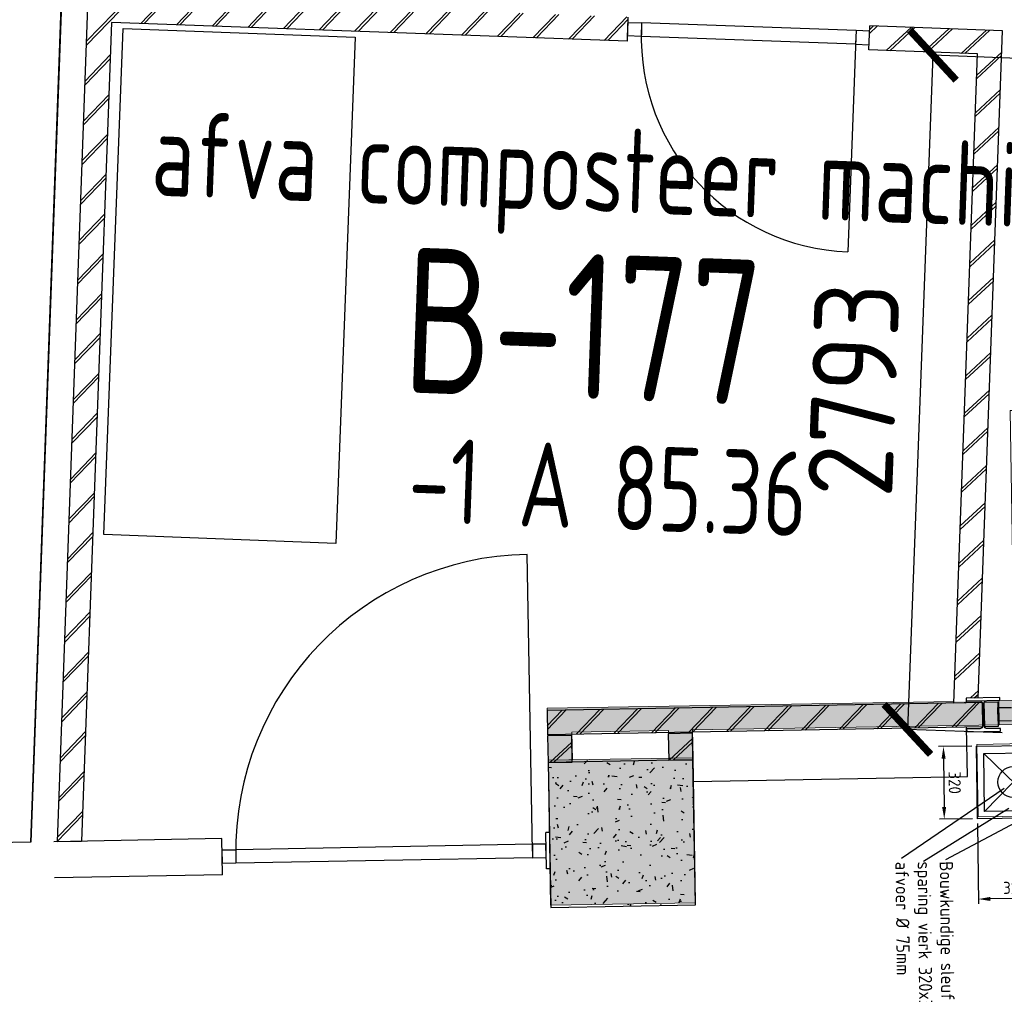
# Model space of a CAD drawing. Header units: millimetres. Extents: x 119024465 to 119292677, y 483022511 to 483148062.
# Tile 25 of 162: x 119069678 to 119073754, y 483057408 to 483061442. Entities that reach past the tile are written whole.
import ezdxf
from ezdxf.enums import TextEntityAlignment as Align

# ---------------------------------------------------------------- set-up
doc = ezdxf.new("R2010")
doc.units = ezdxf.units.MM
doc.header["$LTSCALE"] = 100
doc.linetypes.add('B0703', pattern=[468.7000036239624, 312.5, -156.2000036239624])
doc.layers.get('0').update_dxf_attribs({"linetype": 'CONTINUOUS'})
doc.layers.get('Defpoints').update_dxf_attribs({"linetype": 'CONTINUOUS'})
for name, color, linetype in [('200', 2, 'CONTINUOUS'), ('200-3D', 1, 'CONTINUOUS'), ('204', 1, 'CONTINUOUS'), ('22 Binnenwanden', 7, 'CONTINUOUS'), ('22 Binnenwanden Deuren', 7, 'CONTINUOUS'), ('22 Binnenwanden Doorsnede-arcering', 7, 'CONTINUOUS'), ('28 Hoofddraagconstrunctie.CONSTRUCTEUR', 7, 'CONTINUOUS'), ('28 Hoofddraagconstrunctie.CONSTRUCTEUR Doorsnede-arcering', 7, 'CONTINUOUS'), ('650', 7, 'CONTINUOUS'), ('AL22----', 2, 'CONTINUOUS'), ('AL22----_ARC', 8, 'CONTINUOUS'), ('AL28----', 4, 'CONTINUOUS'), ('AL28----_ARC', 8, 'CONTINUOUS'), ('AL32----', 6, 'CONTINUOUS'), ('AL66----', 11, 'CONTINUOUS'), ('APPARAAT', 3, 'CONTINUOUS'), ('BEMATING', 7, 'CONTINUOUS'), ('BT00----_HOTELNRS', 3, 'CONTINUOUS'), ('BT00----_RUIMTENRS', 7, 'CONTINUOUS'), ('BT00----_TEKST', 1, 'CONTINUOUS'), ('New_82 Losse inrichting.LOSSE INRICHTING', 7, 'CONTINUOUS'), ('Overlap', 8, 'CONTINUOUS')]:
    doc.layers.add(name, color=color, linetype=linetype)
doc.styles.get("Standard").update_dxf_attribs({"font": 'ISOCP.SHX'})
doc.dimstyles.new('GB-HOME', dxfattribs={"dimscale": 20, "dimtxt": 2.5, "dimasz": 2.5, "dimexe": 1, "dimexo": 1, "dimgap": 1, "dimtad": 1, "dimdec": 0, "dimzin": 0, "dimdsep": 46, "dimtxsty": 'Standard', "dimcen": 0.09, "dimadec": 0, "dimazin": 0, "dimtfac": 1, "dimtdec": 0, "dimtofl": 0, "dimtmove": 0, "dimatfit": 3, "dimfxl": 1, "dimtolj": 1, "dimtzin": 0, "dimarcsym": 0})
doc.dimstyles.new('PS 1-100', dxfattribs={"dimtxt": 350, "dimasz": 200, "dimexe": 1, "dimexo": 1, "dimgap": 100, "dimtad": 1, "dimdec": 0, "dimzin": 12, "dimdsep": 46, "dimtxsty": 'Standard', "dimblk": 'ARCHTICK', "dimcen": 0.09, "dimclrt": 2, "dimadec": 0, "dimazin": 0, "dimtfac": 1, "dimtdec": 0, "dimtofl": 0, "dimtmove": 0, "dimatfit": 3, "dimfxl": 1, "dimtolj": 1, "dimtzin": 0, "dimarcsym": 0})
pattern_1 = [(42.91200747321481, (119019962.2742813, 483024813.6206701), (-74.89618102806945, 80.56402464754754), []), (42.91200747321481, (119019962.8207955, 483024828.6107109), (-74.89618102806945, 80.56402464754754), [])]

# ---------------------------------------------------------------- blocks, each defined once
blk = doc.blocks.new('600x600')
at = {"layer": 'AL28----_ARC'}
h = blk.add_hatch(dxfattribs=at)
h.set_pattern_fill('AR-CONC', color=256, style=0)
h.set_pattern_definition([(49.99999999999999, (-54450.71053606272, -52812.25792324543), (182.184668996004, -15.93908553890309), [19.05, -209.55]), (355, (-54450.71053606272, -52812.25792324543), (-35.24282597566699, 191.05664288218), [15.24, -167.64]), (100.451, (-54435.52853606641, -52813.58617329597), (146.9425016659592, 175.1166878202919), [16.19, -178.09]), (46.18420000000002, (-54450.71053606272, -52761.45792329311), (271.0790408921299, -42.04232793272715), [28.57499999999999, -314.3249999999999]), (96.63559999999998, (-54428.12063606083, -52764.96142327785), (237.4042344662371, 247.4255558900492), [24.28499999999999, -267.1349999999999]), (351.1840000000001, (-54450.71053606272, -52761.45792329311), (237.4046058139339, 247.4251178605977), [22.86, -251.46]), (21, (-54425.31053607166, -52774.15792328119), (151.6148798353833, -102.2655185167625), [19.05, -209.55]), (326.0000000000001, (-54425.31053607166, -52774.15792328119), (61.80202834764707, 184.1879661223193), [15.24, -167.64]), (71.4514, (-54412.67603605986, -52782.68002325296), (213.4164907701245, 81.92285771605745), [16.19, -178.09]), (37.50000000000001, (-54450.71053606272, -52812.25792324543), (3.088603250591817, 84.55503887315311), [0, -165.608, 0, -170.18, 0, -168.275]), (7.499999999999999, (-54450.71053606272, -52812.25792324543), (66.81966251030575, 100.1805748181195), [0, -97.02799999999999, 0, -161.798, 0, -64.135]), (327.5, (-54507.35253606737, -52812.25792324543), (135.5905951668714, -5.728743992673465), [0, -63.5, 0, -198.12, 0, -262.89]), (317.5, (-54532.75253605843, -52812.25792324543), (148.129181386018, 25.42649103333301), [0, -82.55, 0, -131.572, 0, -186.69])])
h.paths.add_polyline_path([(-300, -300), (300, -300), (300, 300), (-300, 300)])
at = {"layer": 'AL28----'}
blk.add_lwpolyline([(-300, -300), (300, -300), (300, 300), (-300, 300)], close=True, dxfattribs=at)
blk = doc.blocks.new('_ArchTick')
at = {"color": 0, "linetype": 'ByBlock', "const_width": 0.15}
blk.add_lwpolyline([(-0.5, -0.5), (0.5, 0.5)], dxfattribs=at)
blk = doc.blocks.new('*D189')
at = {"layer": 'AL66----', "color": 0, "lineweight": -2, "transparency": 16777216}
for p, q in [((119069484.0384368, 483058018.2165357), (119069462.423858, 483058017.992277)), ((119069463.4238042, 483058018.0026518), (119069504.9229589, 483054018.21793)), ((119069525.5375915, 483054018.431814), (119069503.9230127, 483054018.2075552))]:
    blk.add_line(p, q, dxfattribs=at)
at = {"layer": 'Defpoints', "color": 0, "transparency": 16777216}
for p in [(119069485.0383829, 483058018.2269105), (119069504.9229589, 483054018.21793), (119069526.5375377, 483054018.4421888)]:
    blk.add_point(p, dxfattribs=at)
at = {"layer": 'AL66----', "color": 0, "lineweight": -2, "transparency": 16777216, "xscale": 200, "yscale": 200, "zscale": 200}
for p, rotation in [((119069463.4238042, 483058018.0026518), 90.59444226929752), ((119069504.9229589, 483054018.21793), 270.5944422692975)]:
    blk.add_blockref('_ArchTick', p, dxfattribs=dict(at, rotation=rotation))
at = {"layer": 'AL66----', "color": 2, "transparency": 16777216, "insert": (119069759.1585811, 483056020.9633577), "char_height": 350, "attachment_point": 5, "rotation": 270.59444226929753}
blk.add_mtext('\\A1;4000', dxfattribs=at)
blk = doc.blocks.new('*D190')
at = {"layer": 'Defpoints', "color": 0, "transparency": 16777216}
for p in [(119073851.6071581, 483061280.6626298), (119073352.6791808, 483058504.690307), (119073745.7533149, 483058489.781607)]:
    blk.add_point(p, dxfattribs=at)
at = {"layer": 'Overlap', "color": 0, "lineweight": -2, "transparency": 16777216}
for p, q in [((119073458.533024, 483061295.5713296), (119073352.6791809, 483058504.6903068)), ((119073850.6078767, 483061280.7005308), (119073457.5337425, 483061295.6092308)), ((119073744.7540334, 483058489.8195081), (119073351.6798994, 483058504.7282081))]:
    blk.add_line(p, q, dxfattribs=at)
at = {"layer": 'Overlap', "color": 0, "lineweight": -2, "transparency": 16777216, "xscale": 200, "yscale": 200, "zscale": 200}
for p, rotation in [((119073458.533024, 483061295.5713296), 87.82789999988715), ((119073352.6791809, 483058504.6903068), 267.8278999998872)]:
    blk.add_blockref('_ArchTick', p, dxfattribs=dict(at, rotation=rotation))
at = {"layer": 'Overlap', "color": 2, "transparency": 16777216, "insert": (119073130.7692685, 483059910.5549584), "char_height": 350, "attachment_point": 5, "rotation": 87.82789999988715}
blk.add_mtext('\\A1;2793', dxfattribs=at)
blk = doc.blocks.new('*D267')
at = {"color": 0, "linetype": 'ByBlock', "transparency": 16777216}
for p, q in [((-33173.45750843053, 88621.70474249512), (-32735.62501809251, 88621.70474249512)), ((-32755.62501809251, 88571.70474249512), (-32755.62501809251, 87757.03496323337)), ((-33068.45750843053, 87707.03496323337), (-32735.62501809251, 87707.03496323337))]:
    blk.add_line(p, q, dxfattribs=at)
for points in [[(-32763.95835142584, 88571.70474249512), (-32747.29168475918, 88571.70474249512), (-32755.62501809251, 88621.70474249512)], [(-32763.95835142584, 87757.03496323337), (-32747.29168475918, 87757.03496323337), (-32755.62501809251, 87707.03496323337)]]:
    blk.add_solid(points, dxfattribs=at)
at = {"layer": 'Defpoints', "color": 0, "linetype": 'ByBlock', "transparency": 16777216}
for p in [(-33193.45750843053, 88621.70474249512), (-33088.45750843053, 87707.03496323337), (-32755.62501809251, 87707.03496323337)]:
    blk.add_point(p, dxfattribs=at)
at = {"color": 0, "linetype": 'ByBlock', "transparency": 16777216, "insert": (-32800.62501809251, 88164.36985286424), "char_height": 50, "attachment_point": 5, "rotation": 90}
blk.add_mtext('\\A1;930', dxfattribs=at)
blk = doc.blocks.new('*D266')
at = {"color": 0, "linetype": 'ByBlock', "transparency": 16777216}
for p, q in [((-33068.45750843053, 87707.03496323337), (-32735.62501809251, 87707.03496323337)), ((-32755.62501809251, 87657.03496323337), (-32755.62501809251, 87457.03496323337)), ((-33068.45750843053, 87407.03496323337), (-32735.62501809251, 87407.03496323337))]:
    blk.add_line(p, q, dxfattribs=at)
for points in [[(-32763.95835142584, 87657.03496323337), (-32747.29168475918, 87657.03496323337), (-32755.62501809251, 87707.03496323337)], [(-32763.95835142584, 87457.03496323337), (-32747.29168475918, 87457.03496323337), (-32755.62501809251, 87407.03496323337)]]:
    blk.add_solid(points, dxfattribs=at)
at = {"layer": 'Defpoints', "color": 0, "linetype": 'ByBlock', "transparency": 16777216}
for p in [(-33088.45750843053, 87707.03496323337), (-33088.45750843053, 87407.03496323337), (-32755.62501809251, 87407.03496323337)]:
    blk.add_point(p, dxfattribs=at)
at = {"color": 0, "linetype": 'ByBlock', "transparency": 16777216, "insert": (-32800.62501809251, 87557.03496323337), "char_height": 50, "attachment_point": 5, "rotation": 90}
blk.add_mtext('\\A1;320', dxfattribs=at)
blk = doc.blocks.new('*D265')
at = {"color": 0, "linetype": 'ByBlock', "transparency": 16777216}
for p, q in [((-33388.45750843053, 87387.03496323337), (-33388.45750843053, 87249.93940262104)), ((-33088.45750843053, 87387.03496323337), (-33088.45750843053, 87249.93940262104)), ((-33338.45750843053, 87269.93940262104), (-33138.45750843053, 87269.93940262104))]:
    blk.add_line(p, q, dxfattribs=at)
for points in [[(-33338.45750843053, 87278.27273595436), (-33338.45750843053, 87261.6060692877), (-33388.45750843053, 87269.93940262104)], [(-33138.45750843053, 87278.27273595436), (-33138.45750843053, 87261.6060692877), (-33088.45750843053, 87269.93940262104)]]:
    blk.add_solid(points, dxfattribs=at)
at = {"layer": 'Defpoints', "color": 0, "linetype": 'ByBlock', "transparency": 16777216}
for p in [(-33388.45750843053, 87407.03496323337), (-33088.45750843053, 87407.03496323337), (-33088.45750843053, 87269.93940262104)]:
    blk.add_point(p, dxfattribs=at)
at = {"color": 0, "linetype": 'ByBlock', "transparency": 16777216, "insert": (-33238.45750843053, 87314.93940262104), "char_height": 50, "attachment_point": 5}
blk.add_mtext('\\A1;320', dxfattribs=at)
blk = doc.blocks.new('Kubus 23[12]_1', base_point=(-31226.62852388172, 30981.02567475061))
at = {"layer": 'New_82 Losse inrichting.LOSSE INRICHTING', "color": 2, "linetype": 'B0703', "lineweight": 0, "flags": 128}
blk.add_lwpolyline([(-30030.3944255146, 31347.18008651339), (-31243.08099944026, 31280.57419510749), (-31226.62852388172, 30981.02567475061), (-30013.94194995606, 31047.63156615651)], close=True, dxfattribs=at)
blk = doc.blocks.new('D1 24[7]_1')
at = {"layer": '22 Binnenwanden Doorsnede-arcering', "linetype": 'Continuous', "lineweight": 0, "true_color": 0x000000}
for points in [[(-29821.48437567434, 31438.61928590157), (-29826.96853419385, 31538.4687926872), (-29893.86770374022, 31534.79440647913), (-29888.38354522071, 31434.9448996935)], [(-31158.9609547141, 31465.31011803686), (-31153.47679619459, 31365.46061125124), (-31086.57762664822, 31369.13499745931), (-31092.06178516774, 31468.98450424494)]]:
    blk.add_hatch(color=18, dxfattribs=at).paths.add_polyline_path(points)
at = {"layer": '22 Binnenwanden Deuren', "color": 1, "linetype": 'Continuous', "lineweight": 0}
for p, q in [((-31092.06178516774, 31468.98450424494), (-31157.87168740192, 32667.17858567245)), ((-29893.86770374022, 31534.79440647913), (-29826.96853419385, 31538.4687926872)), ((-29888.38354522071, 31434.9448996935), (-29893.86770374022, 31534.79440647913)), ((-29826.96853419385, 31538.4687926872), (-29821.48437567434, 31438.61928590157)), ((-31158.9609547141, 31465.31011803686), (-31092.06178516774, 31468.98450424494)), ((-31153.47679619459, 31365.46061125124), (-31158.9609547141, 31465.31011803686)), ((-31092.06178516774, 31468.98450424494), (-31086.57762664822, 31369.13499745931)), ((-29821.48437567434, 31438.61928590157), (-29888.38354522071, 31434.9448996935)), ((-31086.57762664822, 31369.13499745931), (-31153.47679619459, 31365.46061125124))]:
    blk.add_line(p, q, dxfattribs=at)
at = {"layer": '22 Binnenwanden Deuren', "color": 2, "linetype": 'Continuous', "lineweight": 0}
for p, q in [((-29821.48437567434, 31438.61928590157), (-29826.96853419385, 31538.4687926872)), ((-29821.48437567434, 31438.61928590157), (-29826.96853419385, 31538.4687926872)), ((-31153.47679619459, 31365.46061125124), (-31158.9609547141, 31465.31011803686)), ((-31153.47679619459, 31365.46061125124), (-31158.9609547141, 31465.31011803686))]:
    blk.add_line(p, q, dxfattribs=at)
at = {"layer": '22 Binnenwanden Deuren', "color": 9, "linetype": 'Continuous', "lineweight": 0}
blk.add_arc((-31092.06178516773, 31468.98450424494), 1199.999999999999, 3.143768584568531, 93.14376858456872, dxfattribs=at)
blk = doc.blocks.new('Wall_8_1', base_point=(-33025.14823639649, 31362.81119531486))
at = {"layer": '22 Binnenwanden Doorsnede-arcering', "linetype": 'Continuous', "lineweight": 0, "true_color": 0x738ac1}
for points in [[(-32925.29872960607, 31368.29533840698), (-32919.81463138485, 31268.44584704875), (-31153.47677613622, 31365.46063261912), (-31158.96094981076, 31465.31012397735)], [(-33025.14823639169, 31362.81119523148), (-32919.81457109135, 31268.44584704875), (-32925.29872965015, 31368.29535379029)], [(-32919.81457109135, 31268.44584708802), (-33025.14823639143, 31362.81119527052), (-33019.66407783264, 31262.96168852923)]]:
    blk.add_hatch(color=163, dxfattribs=at).paths.add_polyline_path(points)
at = {"layer": '22 Binnenwanden', "color": 2, "linetype": 'Continuous', "lineweight": 0}
blk.add_line((-31153.47679619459, 31365.46061125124), (-31158.9609547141, 31465.31011803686), dxfattribs=at)
at = {"layer": '22 Binnenwanden', "color": 2, "linetype": 'Continuous', "lineweight": 0, "flags": 128}
for points in [[(-31158.96091919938, 31465.31011998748), (-31243.57969946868, 31460.66249758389)], [(-31343.57969946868, 31455.17007333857), (-33025.14823639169, 31362.81119531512)], [(-33025.14823639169, 31362.81119531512), (-33019.66407787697, 31262.96168852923)], [(-32420.56703712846, 31295.86663964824), (-31153.47683362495, 31365.4606091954)], [(-32919.81457109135, 31268.44584704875), (-32520.41654391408, 31290.38248112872)]]:
    blk.add_lwpolyline(points, dxfattribs=at)
at = {"layer": '22 Binnenwanden Deuren', "color": 9, "linetype": 'Continuous', "lineweight": 0}
blk.add_blockref('D1 24[7]_1', (0, 0), dxfattribs=at)
blk = doc.blocks.new('Wall_13_1', base_point=(-32514.10976161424, 31175.55554828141))
at = {"layer": '22 Binnenwanden Doorsnede-arcering', "linetype": 'Continuous', "lineweight": 0, "true_color": 0x738ac1}
blk.add_hatch(color=163, dxfattribs=at).paths.add_polyline_path([(-32414.26025482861, 31181.03970680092), (-32420.56703712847, 31295.86663964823), (-32520.41654391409, 31290.38248112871), (-32514.10976161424, 31175.55554828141)])
at = {"layer": '22 Binnenwanden', "color": 2, "linetype": 'Continuous', "lineweight": 0, "flags": 128}
for points in [[(-32520.41654391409, 31290.38248112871), (-32514.10976161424, 31175.55554828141)], [(-32414.26025482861, 31181.03970680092), (-32420.56703712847, 31295.86663964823)], [(-32514.10976161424, 31175.55554828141), (-32414.26025482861, 31181.03970680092)]]:
    blk.add_lwpolyline(points, dxfattribs=at)
blk = doc.blocks.new('Wall_14_1', base_point=(-33013.35729558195, 31148.13475566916))
at = {"layer": '22 Binnenwanden Doorsnede-arcering', "linetype": 'Continuous', "lineweight": 0, "true_color": 0x738ac1}
blk.add_hatch(color=163, dxfattribs=at).paths.add_polyline_path([(-33019.66407787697, 31262.96168852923), (-33013.35729558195, 31148.13475566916), (-32913.50778879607, 31153.61891418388), (-32919.81457109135, 31268.44584704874)])
at = {"layer": '22 Binnenwanden', "color": 2, "linetype": 'Continuous', "lineweight": 0, "flags": 128}
for points in [[(-33019.66407787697, 31262.96168852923), (-33013.35729558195, 31148.13475566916)], [(-32913.50778879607, 31153.61891418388), (-32919.81457109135, 31268.44584704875)], [(-32913.50778879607, 31153.61891418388), (-33013.35729558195, 31148.13475566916)]]:
    blk.add_lwpolyline(points, dxfattribs=at)
blk = doc.blocks.new('Column_1_1', base_point=(-32697.35629963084, 30865.03871091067))
at = {"layer": '28 Hoofddraagconstrunctie.CONSTRUCTEUR Doorsnede-arcering', "linetype": 'Continuous', "lineweight": 0, "true_color": 0x415994}
blk.add_hatch(color=165, dxfattribs=at).paths.add_polyline_path([(-32980.45234438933, 30549.03771495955), (-32381.35530367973, 30581.94266615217), (-32414.26025487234, 31181.03970686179), (-33013.35729558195, 31148.13475566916)])
at = {"layer": '28 Hoofddraagconstrunctie.CONSTRUCTEUR', "color": 3, "linetype": 'Continuous', "lineweight": 0, "flags": 128}
blk.add_lwpolyline([(-32980.45234438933, 30549.03771495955), (-32381.35530367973, 30581.94266615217), (-32414.26025487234, 31181.03970686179), (-33013.35729558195, 31148.13475566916)], close=True, dxfattribs=at)
blk = doc.blocks.new('vloergootlang')
at = {"layer": '200', "linetype": 'Continuous'}
for p, q in [((-192.777848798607, 303.9561844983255), (-192.777848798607, 1218.625963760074)), ((-162.777848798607, 303.9561844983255), (-162.777848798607, 1185.796908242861)), ((-132.777848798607, 303.9561844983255), (-132.777848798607, 1185.796908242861)), ((-102.777848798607, 303.9561844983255), (-102.777848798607, 1218.625963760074)), ((-297.777848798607, 3.956184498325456), (-297.777848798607, 303.9561844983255)), ((-297.777848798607, 303.9561844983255), (2.22215120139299, 303.9561844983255)), ((2.22215120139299, 303.9561844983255), (2.22215120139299, 3.956184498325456)), ((2.22215120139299, 3.956184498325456), (-297.777848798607, 3.956184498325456))]:
    blk.add_line(p, q, dxfattribs=at)
at = {"layer": '204', "linetype": 'Continuous'}
for p, q in [((-267.777848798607, 33.95618449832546), (-267.777848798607, 273.9561844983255)), ((-267.777848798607, 33.95618449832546), (-27.77784879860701, 273.9561844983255)), ((-27.77784879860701, 33.95618449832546), (-267.777848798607, 273.9561844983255)), ((-267.777848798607, 273.9561844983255), (-27.77784879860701, 273.9561844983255)), ((-27.77784879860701, 273.9561844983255), (-27.77784879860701, 33.95618449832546)), ((-27.77784879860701, 33.95618449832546), (-267.777848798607, 33.95618449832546))]:
    blk.add_line(p, q, dxfattribs=at)
blk.add_circle((-147.777848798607, 153.9561844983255), 63.67861095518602, dxfattribs=at)
at = {"layer": 'APPARAAT', "linetype": 'Continuous'}
for p, q in [((-192.777848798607, 1218.625963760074), (-102.777848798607, 1218.625963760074)), ((-162.777848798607, 1185.796908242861), (-132.777848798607, 1185.796908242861))]:
    blk.add_line(p, q, dxfattribs=at)
at = {"layer": 'BEMATING', "linetype": 'Continuous'}
for p, q in [((170.109062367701, -128.8836816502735), (-123.3442110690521, 438.1427632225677)), ((174.9999209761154, -221.7585067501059), (-40.199175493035, 135.0768263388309)), ((162.7729940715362, -312.1895268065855), (-123.3442110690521, 115.5243961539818))]:
    blk.add_line(p, q, dxfattribs=at)
at = {"layer": 'BEMATING'}
for s, p in [('Bouwkundige sleuf 915 x 303 x 100mm', (525.2610833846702, 937.5511639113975)), ('sparing rond/vierk 230mm', (525.2610833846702, 845.8844972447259)), ('afvoer %%c 70mm', (525.2610833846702, 754.217830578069)), ('Bouwkundige sleuf 930 x 100 x 100mm', (176.8486523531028, -154.2919627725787)), ('sparing vierk 320x320x350mm', (176.8486523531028, -245.9586294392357)), ('afvoer %%c 75mm', (176.8486523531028, -337.6252961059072))]:
    blk.add_text(s, height=55, dxfattribs=at).set_placement(p)
at = {"layer": 'BEMATING', "linetype": 'Continuous'}
for base, p1, p2, text, picture, middle in [((335.0546415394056, 303.9561844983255), (-102.777848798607, 1218.625963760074), (2.22215120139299, 303.9561844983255), '930', '*D267', (290.0546415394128, 761.2910741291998)), ((335.0546415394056, 3.956184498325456), (2.22215120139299, 303.9561844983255), (2.22215120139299, 3.956184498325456), '320', '*D266', (290.0546415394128, 153.9561844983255))]:
    dim = blk.add_linear_dim(base=base, p1=p1, p2=p2, angle=90, text=text, dimstyle='GB-HOME', dxfattribs=at)
    dim.commit()
    dim.dimension.update_dxf_attribs({"geometry": picture, "text_midpoint": middle, "insert": (33090.67965963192, -87403.07877873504)})
dim = blk.add_linear_dim(base=(2.22215120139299, -133.1393761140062), p1=(-297.777848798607, 3.956184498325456), p2=(2.22215120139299, 3.956184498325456), text='320', dimstyle='GB-HOME', dxfattribs=at)
dim.commit()
dim.dimension.update_dxf_attribs({"geometry": '*D265', "text_midpoint": (-147.777848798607, -88.13937611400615), "insert": (33090.67965963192, -87403.07877873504)})

msp = doc.modelspace()

# ---------------------------------------------------------------- hatches: boundary and pattern name
at = {"layer": 'AL22----_ARC'}
h = msp.add_hatch(dxfattribs=at)
h.set_pattern_fill('SCHOON', color=256, scale=2, angle=-2.087992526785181, style=0, pattern_type=2)
h.set_pattern_definition([(46.05577605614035, (119062388.1792372, 483050791.5540231), (-79.2017261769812, 76.33535596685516), []), (46.05577605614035, (119062387.9028514, 483050806.5514766), (-79.2017261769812, 76.33535596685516), [])])
h.paths.add_polyline_path([(119069834.7000004, 483058040.1320366), (119069934.8339988, 483058041.9850862), (119070058.3982692, 483061431.1623781), (119072193.9794107, 483061353.3023244), (119072197.6228386, 483061453.2359296), (119070062.0416971, 483061531.0959832), (119070140.3753963, 483063679.6684933), (119069400.8667184, 483063706.6298596), (119070015.5130002, 483080565.4290442), (119069915.5793951, 483080569.0724722), (119069297.2896853, 483063610.3396824), (119070036.7983633, 483063583.3783161)])
h = msp.add_hatch(dxfattribs=at)
h.set_pattern_fill('SCHOON', color=256, scale=2, angle=-2.087992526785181, style=0, pattern_type=2)
h.set_pattern_definition(pattern_1)
h.paths.add_polyline_path([(119073746.593718, 483061396.7627976), (119073196.9588898, 483061416.8016509), (119073193.315462, 483061316.8680457), (119073643.016685, 483061300.4726202), (119073545.0521076, 483058613.4554101), (119073595.9404692, 483058614.3932243), (119073595.5719547, 483058634.389829), (119073645.9156091, 483058635.3176048)])
h = msp.add_hatch(dxfattribs=at)
h.set_pattern_fill('SCHOON', color=256, scale=2, angle=-2.087992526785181, style=0, pattern_type=2)
h.set_pattern_definition([(46.05577605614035, (119062257.3565857, 483057890.3486696), (-79.2017261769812, 76.33535596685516), []), (46.05577605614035, (119062257.0801998, 483057905.346123), (-79.2017261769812, 76.33535596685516), [])])
h.paths.add_polyline_path([(119071861.2350168, 483058582.4245905), (119071863.0775894, 483058482.4415672), (119073664.2717521, 483058515.6355119), (119073662.4291796, 483058615.618535)])
h = msp.add_hatch(dxfattribs=at)
h.set_pattern_fill('SCHOON', color=256, scale=2, angle=-2.087992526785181, style=0, pattern_type=2)
h.set_pattern_definition(pattern_1)
h.paths.add_polyline_path([(119071865.1965478, 483058367.4610906), (119071965.179571, 483058369.3036631), (119071963.1527412, 483058479.2849886), (119071863.169718, 483058477.4424161)])
h = msp.add_hatch(dxfattribs=at)
h.set_pattern_fill('SCHOON', color=256, scale=2, angle=-2.087992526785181, style=0, pattern_type=2)
h.set_pattern_definition(pattern_1)
h.paths.add_polyline_path([(119072365.1116638, 483058376.6739534), (119072465.0946869, 483058378.5165259), (119072463.0678571, 483058488.4978514), (119072363.0848339, 483058486.6552789)])

# ---------------------------------------------------------------- linework, layer by layer
at = {"layer": '650'}
msp.add_lwpolyline([(119070106.6892577, 483061405.7633513), (119071066.9610442, 483061369.341713), (119070987.5172527, 483059274.772791), (119070027.2454662, 483059311.1944292)], close=True, dxfattribs=at)
at = {"layer": 'AL22----'}
for p, q in [((119069724.5527796, 483058038.0985474), (119069926.8713976, 483063587.3860868)), ((119069834.7000004, 483058040.1320366), (119070036.7983633, 483063583.3783161)), ((119070058.3982692, 483061431.1623781), (119069934.8339988, 483058041.9850862)), ((119072193.9794107, 483061353.3023244), (119070058.3982692, 483061431.1623781)), ((119072193.9794107, 483061353.3023244), (119072197.6228386, 483061453.2359296)), ((119073193.315462, 483061316.8680457), (119073196.9588898, 483061416.8016509)), ((119073746.593718, 483061396.7627976), (119073196.9588898, 483061416.8016509)), ((119073645.9156091, 483058635.3176048), (119073746.593718, 483061396.7627976)), ((119073643.016685, 483061300.4726202), (119073193.315462, 483061316.8680457)), ((119073545.0521076, 483058613.4554101), (119073643.016685, 483061300.4726202)), ((119073662.4291796, 483058615.618535), (119071861.2350168, 483058582.4245905)), ((119073645.9156091, 483058635.3176048), (119073595.5719547, 483058634.389829)), ((119073595.5719547, 483058634.389829), (119073595.9404692, 483058614.3932243)), ((119073662.4291796, 483058615.618535), (119073664.2717521, 483058515.6355119)), ((119073726.9182295, 483058616.8069944), (119073669.4279912, 483058615.7475151)), ((119073669.4279912, 483058615.7475151), (119073671.2705638, 483058515.764492)), ((119073726.9182295, 483058616.8069944), (119073728.7608021, 483058516.8239712)), ((119071861.2350168, 483058582.4245905), (119071863.0775894, 483058482.4415672)), ((119073595.9404692, 483058614.3932243), (119073545.0521076, 483058613.4554101)), ((119073664.2717521, 483058515.6355119), (119071863.0775894, 483058482.4415672)), ((119073601.5603155, 483058309.4450036), (119073597.7830417, 483058514.4102011)), ((119073728.7608021, 483058516.8239712), (119073671.2705638, 483058515.764492)), ((119072466.7530023, 483058288.531805), (119073601.5603155, 483058309.4450036)), ((119070515.770044, 483058052.5434652), (119069819.8456881, 483058039.7183767)), ((119070518.5339028, 483057902.5689304), (119070515.770044, 483058052.5434652)), ((119071870.5400082, 483058077.5103233), (119071855.5425547, 483058077.2339374)), ((119071858.3064136, 483057927.2594027), (119071855.5425547, 483058077.2339374)), ((119069834.7000004, 483058040.1320366), (119069934.8339988, 483058041.9850862)), ((119071873.3038671, 483057927.5357885), (119071858.3064136, 483057927.2594027)), ((119070518.5339028, 483057902.5689304), (119069822.609547, 483057889.7438419))]:
    msp.add_line(p, q, dxfattribs=at)
for points in [[(119071865.1965478, 483058367.4610906), (119071965.179571, 483058369.3036631), (119071963.1527412, 483058479.2849886), (119071863.169718, 483058477.4424161)], [(119072365.1116638, 483058376.6739534), (119072465.0946869, 483058378.5165259), (119072463.0678571, 483058488.4978514), (119072363.0848339, 483058486.6552789)]]:
    msp.add_lwpolyline(points, close=True, dxfattribs=at)
at = {"layer": 'AL28----', "flags": 128}
msp.add_lwpolyline([(119073738.1277887, 483058496.993198), (119073737.90668, 483058508.9911608), (119073683.4159323, 483058507.9869588, -0.4142135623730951), (119073671.1968609, 483058519.7638129), (119073669.5016941, 483058611.7481942, -0.4142135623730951), (119073681.2785482, 483058623.9672657), (119073735.7692958, 483058624.9714677), (119073735.5481871, 483058636.9694306), (119073595.5719547, 483058634.389829), (119073595.7930634, 483058622.3918661), (119073650.283811, 483058623.3960682, -0.4142135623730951), (119073662.5028825, 483058611.6192141), (119073664.1980492, 483058519.6348328, -0.4142135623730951), (119073652.4211952, 483058507.4157613), (119073597.9304475, 483058506.4115593), (119073598.1515562, 483058494.4135965)], format="xyb", close=True, dxfattribs=at)
at = {"layer": 'AL32----'}
for p, q in [((119072194.7809648, 483061375.2877176), (119072196.8212845, 483061431.2505364)), ((119072196.8212845, 483061431.2505364), (119072252.7841033, 483061429.2102168)), ((119072252.7841033, 483061429.2102168), (119072250.7437837, 483061373.247398)), ((119073140.1945168, 483061396.8565773), (119072252.7841033, 483061429.2102168)), ((119073140.1945168, 483061396.8565773), (119073138.1541972, 483061340.8937585)), ((119073196.1573357, 483061394.8162577), (119073140.1945168, 483061396.8565773)), ((119073194.1170161, 483061338.8534389), (119073196.1573357, 483061394.8162577)), ((119072250.7437837, 483061373.247398), (119072194.7809648, 483061375.2877176)), ((119073138.1541972, 483061340.8937585), (119072250.7437837, 483061373.247398)), ((119073139.174357, 483061368.8751679), (119073106.8207175, 483060481.4647544)), ((119073138.1541972, 483061340.8937585), (119073194.1170161, 483061338.8534389)), ((119071800.9339912, 483058001.2148294), (119071778.3072001, 483059229.0063542)), ((119073727.3235955, 483058594.8107292), (119073783.3140885, 483058595.8425698)), ((119073728.3554361, 483058538.8202363), (119073727.3235955, 483058594.8107292)), ((119073784.3459291, 483058539.8520768), (119073728.3554361, 483058538.8202363)), ((119070516.6360531, 483058005.5514442), (119070572.6265461, 483058006.5832849)), ((119070517.6678937, 483057949.5609512), (119070516.6360531, 483058005.5514442)), ((119071800.4180709, 483058029.2100759), (119070572.6265461, 483058006.5832849)), ((119070572.6265461, 483058006.5832849), (119070573.6583867, 483057950.5927919)), ((119071856.4085638, 483058030.2419165), (119071800.4180709, 483058029.2100759)), ((119071800.4180709, 483058029.2100759), (119071801.4499115, 483057973.219583)), ((119071857.4404045, 483057974.2514235), (119071856.4085638, 483058030.2419165)), ((119071801.4499115, 483057973.219583), (119070573.6583867, 483057950.5927919)), ((119071801.4499115, 483057973.219583), (119071857.4404045, 483057974.2514235)), ((119070573.6583867, 483057950.5927919), (119070517.6678937, 483057949.5609512))]:
    msp.add_line(p, q, dxfattribs=at)
for centre, radius, start, end in [((119073139.174357, 483061368.8751679), 887.9999999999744, 177.912007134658, 267.912007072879), ((119071800.9339912, 483058001.2148294), 1227.999999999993, 91.05577580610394, 181.0557757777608)]:
    msp.add_arc(centre, radius, start, end, dxfattribs=at)
at = {"layer": 'Overlap'}
msp.add_lwpolyline([(119063777.0547622, 483063701.2245354), (119069922.9672107, 483063477.0186607), (119069724.5687083, 483058037.6060348), (119068965.8991025, 483058023.5394339)], dxfattribs=at)

# ---------------------------------------------------------------- block references
at = {"layer": '200-3D', "rotation": 270.6517250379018}
msp.add_blockref('vloergootlang', (119073638.5462956, 483058137.3002385), dxfattribs=at)
at = {"layer": '22 Binnenwanden', "color": 2, "lineweight": 0, "rotation": 357.8278999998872}
for name, p in [('Wall_8_1', (119071862.2595435, 483058592.1474018)), ('Wall_14_1', (119071865.9055141, 483058377.1783181)), ('Wall_13_1', (119072365.8336155, 483058385.6573197))]:
    msp.add_blockref(name, p, dxfattribs=at)
at = {"layer": '28 Hoofddraagconstrunctie.CONSTRUCTEUR', "color": 3, "lineweight": 0, "rotation": 357.8278999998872}
msp.add_blockref('Column_1_1', (119072170.9497759, 483058082.3088583), dxfattribs=at)
at = {"layer": 'AL22----_ARC', "rotation": 1.055776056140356}
msp.add_blockref('600x600', (119072170.6733351, 483058073.0397387), dxfattribs=at)
at = {"layer": 'New_82 Losse inrichting.LOSSE INRICHTING', "color": 2, "linetype": 'B0703', "lineweight": 0, "rotation": 357.8278999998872}
msp.add_blockref('Kubus 23[12]_1', (119073645.0168672, 483058142.4701124), dxfattribs=at)

# ---------------------------------------------------------------- texts
at = {"layer": 'BT00----_HOTELNRS', "width": 0.8}
msp.add_text('-1 A 85.36', height=350, rotation=357.9091074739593, dxfattribs=at).set_placement((119072106.7647438, 483059332.9268217), align=Align.CENTER)
at = {"layer": 'BT00----_RUIMTENRS', "width": 0.8}
msp.add_text('B-177', height=599.9999999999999, rotation=357.9091074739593, dxfattribs=at).set_placement((119071259.7597519, 483059900.4430455))
at = {"layer": 'BT00----_TEKST', "width": 0.8}
msp.add_text('afva composteer machinel', height=349.9999999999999, rotation=357.9091074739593, dxfattribs=at).set_placement((119070220.0553935, 483060714.8335814))

# ---------------------------------------------------------------- dimensions: what is measured, and where the dimension line sits
at = {"layer": 'AL66----'}
dim = msp.add_aligned_dim(p1=(119069485.0383829, 483058018.2269105), p2=(119069526.5375377, 483054018.4421888), distance=-21.615742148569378, dimstyle='PS 1-100', dxfattribs=at)
dim.commit()
dim.dimension.update_dxf_attribs({"geometry": '*D189', "text_midpoint": (119069759.1585811, 483056020.9633577)})
at = {"layer": 'Overlap'}
dim = msp.add_linear_dim(base=(119073352.6791808, 483058504.690307), p1=(119073851.607158, 483061280.6626296), p2=(119073745.7533148, 483058489.7816069), angle=87.82789999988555, dimstyle='PS 1-100', dxfattribs=at)
dim.commit()
dim.dimension.update_dxf_attribs({"geometry": '*D190', "text_midpoint": (119073130.7692685, 483059910.5549584)})

doc.saveas('drawing.dxf')
